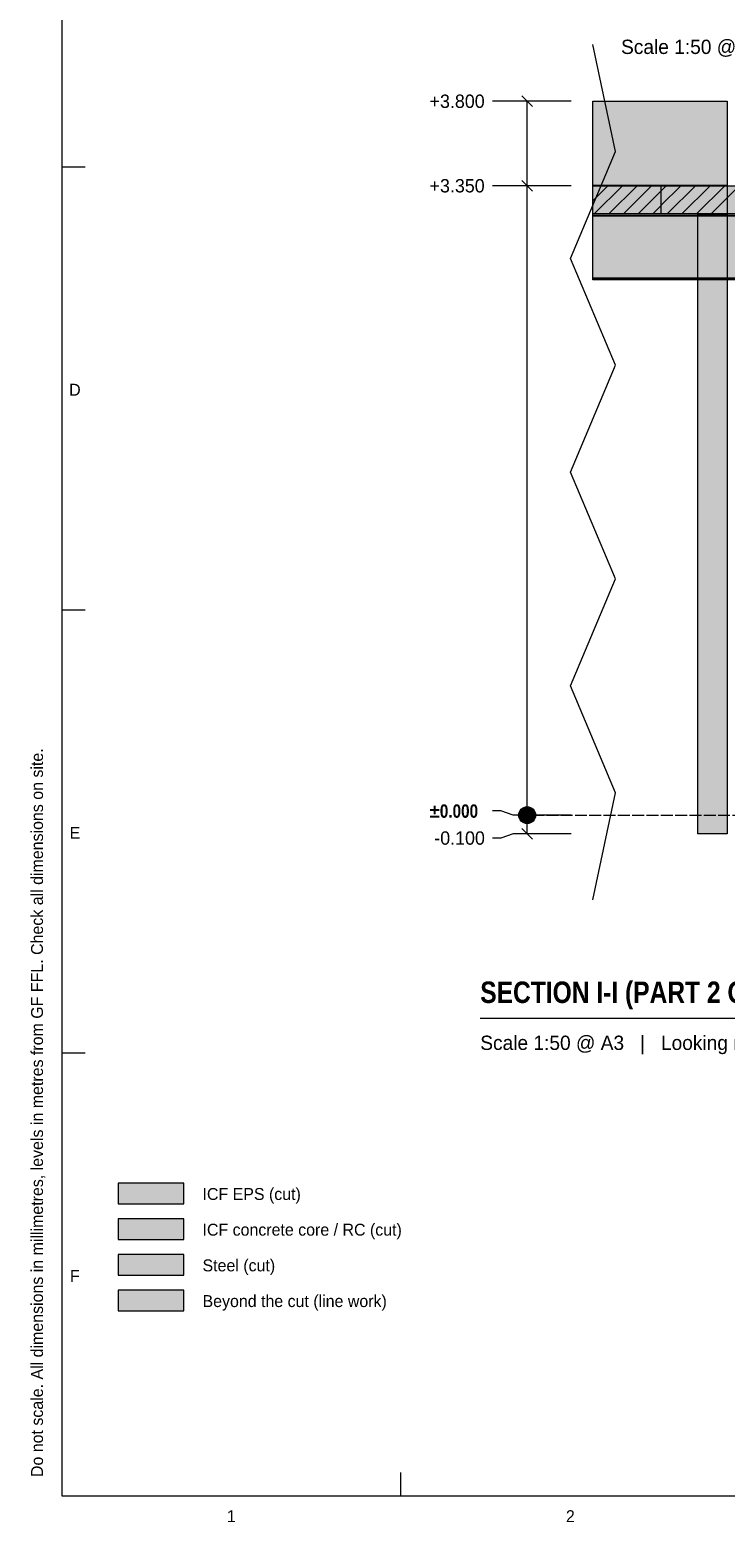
# Model space of a CAD drawing. Header units: millimetres. Extents: x 17 to 413, y 4 to 292.
# Tile 1 of 4: x 17 to 91, y 4 to 163. Entities that reach past the tile are written whole.
import ezdxf
from ezdxf.enums import TextEntityAlignment as Align

# ---------------------------------------------------------------- set-up
doc = ezdxf.new("R2010")
doc.units = ezdxf.units.MM
doc.linetypes.add('DASHED', pattern=[1.524, 1.27, -0.254])
for name, color, linetype in [('FILL-C_BDBDBF', 7, 'Continuous'), ('FILL-EPS', 7, 'Continuous'), ('FILL-LIGHT', 7, 'Continuous'), ('FILL-STEEL', 7, 'Continuous'), ('FILL-WHITE', 7, 'Continuous'), ('LINE-CORE', 7, 'Continuous'), ('LINE-INK', 7, 'Continuous'), ('LINE-STEEL-DASH', 7, 'DASHED'), ('LINE-STEEL_GREY', 7, 'Continuous'), ('TEXT-INK', 7, 'Continuous'), ('TEXT-STEEL_GREY', 7, 'Continuous')]:
    doc.layers.add(name, color=color, linetype=linetype)
doc.styles.add('OpenSansCondensed-Bold', font='OpenSansCondensed-Bold.ttf')

msp = doc.modelspace()

# ---------------------------------------------------------------- hatches: boundary and pattern name
at = {"layer": 'FILL-C_BDBDBF', "true_color": 0xbdbdbf}
h = msp.add_hatch(color=256, dxfattribs=at)
h.dxf.hatch_style = 1
h.paths.add_polyline_path([(26, 34.3), (33, 34.3), (33, 36.5), (26, 36.5)])
at = {"layer": 'FILL-EPS', "true_color": 0xccffff}
h = msp.add_hatch(color=256, dxfattribs=at)
h.dxf.hatch_style = 1
h.paths.add_polyline_path([(26, 38.1), (33, 38.1), (33, 40.3), (26, 40.3)])
at = {"layer": 'FILL-LIGHT', "true_color": 0xcccccf}
h = msp.add_hatch(color=256, dxfattribs=at)
h.dxf.hatch_style = 1
h.paths.add_polyline_path([(83.82, 146.47), (83.82, 143.9), (83.82, 143.47), (80.34, 143.47), (76.59, 143.47), (76.59, 146.47)])
h = msp.add_hatch(color=256, dxfattribs=at)
h.dxf.hatch_style = 1
h.paths.add_polyline_path([(85.11, 146.47), (92.33, 146.47), (92.33, 143.9), (92.33, 143.47), (91.1, 143.47), (83.88, 143.47), (83.88, 146.03), (83.88, 146.47)])
at = {"layer": 'FILL-STEEL', "true_color": 0x0d2973}
h = msp.add_hatch(color=256, dxfattribs=at)
h.dxf.hatch_style = 1
h.paths.add_polyline_path([(26, 30.5), (33, 30.5), (33, 32.7), (26, 32.7)])
at = {"layer": 'FILL-WHITE', "true_color": 0xffffff}
h = msp.add_hatch(color=256, dxfattribs=at)
h.dxf.hatch_style = 1
h.paths.add_polyline_path([(90.91, 155.47), (90.91, 155.47), (90.91, 77.47), (90.91, 77.47), (90.91, 77.47), (90.91, 77.47), (87.76, 77.47), (87.76, 143.48), (76.59, 143.48), (76.59, 155.47)])
h = msp.add_hatch(color=256, dxfattribs=at)
h.dxf.hatch_style = 1
h.paths.add_polyline_path([(90.91, 155.47), (90.91, 155.47), (90.91, 155.47), (90.91, 155.47), (90.91, 146.49), (76.59, 146.49), (76.59, 155.47)])
h = msp.add_hatch(color=256, dxfattribs=at)
h.dxf.hatch_style = 1
h.paths.add_polyline_path([(90.91, 146.49), (90.91, 143.44), (87.76, 143.44), (87.76, 143.48), (76.59, 143.48), (76.59, 146.49)])
h = msp.add_hatch(color=256, dxfattribs=at)
h.dxf.hatch_style = 1
h.paths.add_polyline_path([(92.04, 143.47), (92.04, 143.47), (92.04, 143.27), (76.59, 143.27), (76.59, 143.47)])
h = msp.add_hatch(color=256, dxfattribs=at)
h.dxf.hatch_style = 1
h.paths.add_polyline_path([(92.04, 143.47), (92.04, 143.27), (76.59, 143.27), (76.59, 143.47)])
h = msp.add_hatch(color=256, dxfattribs=at)
h.dxf.hatch_style = 1
h.paths.add_polyline_path([(92.04, 143.27), (92.04, 142.91), (94.16, 142.91), (94.16, 142.91), (94.16, 136.63), (92.04, 136.63), (76.59, 136.63), (76.59, 143.27)])
h = msp.add_hatch(color=256, dxfattribs=at)
h.dxf.hatch_style = 1
h.paths.add_polyline_path([(92.04, 143.27), (92.04, 142.91), (94.16, 142.91), (94.16, 136.63), (94.16, 136.63), (92.04, 136.63), (76.59, 136.63), (76.59, 143.27)])
h = msp.add_hatch(color=256, dxfattribs=at)
h.dxf.hatch_style = 1
h.paths.add_polyline_path([(87.76, 77.47), (87.76, 143.44), (90.91, 143.44), (90.91, 143.44), (90.91, 77.47), (87.76, 77.47)])
h = msp.add_hatch(color=256, dxfattribs=at)
h.dxf.hatch_style = 1
h.paths.add_polyline_path([(92.04, 136.63), (92.04, 136.63), (94.16, 136.63), (94.16, 136.44), (92.04, 136.44), (76.59, 136.44), (76.59, 136.63)])
h = msp.add_hatch(color=256, dxfattribs=at)
h.dxf.hatch_style = 1
h.paths.add_polyline_path([(92.04, 136.63), (94.16, 136.63), (94.16, 136.44), (92.04, 136.44), (92.04, 136.44), (76.59, 136.44), (76.59, 136.63)])
h = msp.add_hatch(color=256, dxfattribs=at)
h.dxf.hatch_style = 1
h.paths.add_polyline_path([(70.49, 79.47), (70.46, 79.7), (70.37, 79.92), (70.22, 80.1), (70.04, 80.25), (69.82, 80.34), (69.59, 80.37), (69.35, 80.34), (69.14, 80.25), (68.95, 80.1), (68.81, 79.92), (68.72, 79.7), (68.69, 79.47), (68.72, 79.24), (68.81, 79.02), (68.95, 78.83), (69.14, 78.69), (69.35, 78.6), (69.59, 78.57), (69.82, 78.6), (70.04, 78.69), (70.22, 78.83), (70.37, 79.02), (70.46, 79.24)])
h = msp.add_hatch(color=256, dxfattribs=at)
h.dxf.hatch_style = 1
h.paths.add_polyline_path([(26, 26.7), (33, 26.7), (33, 28.9), (26, 28.9)])

# ---------------------------------------------------------------- linework, layer by layer
at = {"layer": 'LINE-CORE', "lineweight": 5}
for points in [[(90.91, 155.47), (90.91, 155.47), (90.91, 77.47), (90.91, 77.47), (90.91, 77.47), (90.91, 77.47), (87.76, 77.47), (87.76, 143.48), (76.59, 143.48), (76.59, 155.47)], [(90.91, 155.47), (90.91, 155.47), (90.91, 155.47), (90.91, 155.47), (90.91, 146.49), (76.59, 146.49), (76.59, 155.47)], [(90.91, 146.49), (90.91, 143.44), (87.76, 143.44), (87.76, 143.48), (76.59, 143.48), (76.59, 146.49)], [(92.04, 143.47), (92.04, 143.47), (92.04, 143.27), (76.59, 143.27), (76.59, 143.47)], [(92.04, 143.47), (92.04, 143.27), (76.59, 143.27), (76.59, 143.47)], [(92.04, 143.27), (92.04, 142.91), (94.16, 142.91), (94.16, 142.91), (94.16, 136.63), (92.04, 136.63), (76.59, 136.63), (76.59, 143.27)], [(92.04, 143.27), (92.04, 142.91), (94.16, 142.91), (94.16, 136.63), (94.16, 136.63), (92.04, 136.63), (76.59, 136.63), (76.59, 143.27)], [(87.76, 77.47), (87.76, 143.44), (90.91, 143.44), (90.91, 143.44), (90.91, 77.47), (87.76, 77.47)], [(92.04, 136.63), (92.04, 136.63), (94.16, 136.63), (94.16, 136.44), (92.04, 136.44), (76.59, 136.44), (76.59, 136.63)], [(92.04, 136.63), (94.16, 136.63), (94.16, 136.44), (92.04, 136.44), (92.04, 136.44), (76.59, 136.44), (76.59, 136.63)]]:
    msp.add_lwpolyline(points, close=True, dxfattribs=at)
at = {"layer": 'LINE-INK', "lineweight": 5}
for p, q in [((78.99, 150.12), (76.59, 161.5)), ((70.15, 154.9), (69.02, 156.03)), ((66.77, 155.47), (65.89, 155.47)), ((68.09, 155.47), (66.77, 155.47)), ((74.29, 155.47), (68.09, 155.47)), ((69.59, 77.47), (69.59, 155.47)), ((74.19, 138.74), (78.99, 150.12)), ((20, 148.5), (22.5, 148.5)), ((66.77, 146.47), (65.89, 146.47)), ((68.09, 146.47), (66.77, 146.47)), ((74.29, 146.47), (68.09, 146.47)), ((70.15, 145.9), (69.02, 147.03)), ((78.99, 127.36), (74.19, 138.74)), ((74.19, 115.98), (78.99, 127.36)), ((78.99, 104.61), (74.19, 115.98)), ((74.19, 93.23), (78.99, 104.61)), ((20, 101.33), (22.5, 101.33)), ((78.99, 81.85), (74.19, 93.23)), ((76.59, 70.47), (78.99, 81.85)), ((66.77, 79.91), (65.89, 79.91)), ((68.09, 79.47), (66.77, 79.91)), ((74.29, 79.47), (68.09, 79.47)), ((70.15, 76.9), (69.02, 78.03)), ((66.77, 77.03), (65.89, 77.03)), ((68.09, 77.47), (66.77, 77.03)), ((74.29, 77.47), (68.09, 77.47)), ((64.59, 57.87), (104.63, 57.87)), ((20, 54.17), (22.5, 54.17)), ((56.12, 7), (56.12, 9.5))]:
    msp.add_line(p, q, dxfattribs=at)
for points in [[(20, 7), (413, 7), (413, 290), (20, 290)], [(83.82, 146.47), (83.82, 143.9), (83.82, 143.47), (80.34, 143.47), (76.59, 143.47), (76.59, 146.47)], [(85.11, 146.47), (92.33, 146.47), (92.33, 143.9), (92.33, 143.47), (91.1, 143.47), (83.88, 143.47), (83.88, 146.03), (83.88, 146.47)], [(26, 38.1), (33, 38.1), (33, 40.3), (26, 40.3)], [(26, 34.3), (33, 34.3), (33, 36.5), (26, 36.5)], [(26, 30.5), (33, 30.5), (33, 32.7), (26, 32.7)], [(26, 26.7), (33, 26.7), (33, 28.9), (26, 28.9)]]:
    msp.add_lwpolyline(points, close=True, dxfattribs=at)
msp.add_circle((69.59, 79.47), 0.9, dxfattribs=at)
at = {"layer": 'LINE-STEEL-DASH', "lineweight": 5}
msp.add_line((68.59, 79.47), (238.66, 79.47), dxfattribs=at)
at = {"layer": 'LINE-STEEL_GREY', "lineweight": 5}
for p, q in [((76.59, 144.87), (78.18, 146.47)), ((76.59, 146.43), (76.63, 146.47)), ((76.74, 143.47), (79.74, 146.47)), ((78.29, 143.47), (81.29, 146.47)), ((79.85, 143.47), (82.85, 146.47)), ((83.88, 144.39), (85.96, 146.47)), ((83.88, 145.95), (84.41, 146.47)), ((84.52, 143.47), (87.52, 146.47)), ((86.07, 143.47), (89.07, 146.47)), ((87.63, 143.47), (90.63, 146.47)), ((89.18, 143.47), (92.18, 146.47)), ((81.41, 143.47), (83.82, 145.89)), ((82.96, 143.47), (83.82, 144.33))]:
    msp.add_line(p, q, dxfattribs=at)

# ---------------------------------------------------------------- texts
at = {"layer": 'TEXT-INK'}
for s, height, p in [('+3.800', 1.422, (59.19, 154.76)), ('+3.350', 1.422, (59.19, 145.76)), ('-0.100', 1.422, (59.69, 76.32)), ('ICF EPS (cut)', 1.27, (35, 38.5)), ('ICF concrete core / RC (cut)', 1.27, (35, 34.7)), ('Steel (cut)', 1.27, (35, 30.9)), ('Beyond the cut (line work)', 1.27, (35, 27.1))]:
    msp.add_text(s, height=height, dxfattribs=at).set_placement(p)
at = {"layer": 'TEXT-INK', "style": 'OpenSansCondensed-Bold'}
for s, height, p in [('±0.000', 1.422, (59.19, 79.19)), ('SECTION I-I (PART 2 OF 2)', 2.286, (64.59, 59.47))]:
    msp.add_text(s, height=height, dxfattribs=at).set_placement(p)
at = {"layer": 'TEXT-STEEL_GREY'}
for p in [(79.59, 160.5), (64.59, 54.47)]:
    msp.add_text('Scale 1:50 @ A3   |   Looking north; levels above GF FFL', height=1.524, dxfattribs=at).set_placement(p)
for s, p in [('D', (21.4, 124.12)), ('E', (21.4, 76.95)), ('F', (21.4, 29.78)), ('1', (38.06, 4.2)), ('2', (74.19, 4.2))]:
    msp.add_text(s, height=1.27, dxfattribs=at).set_placement(p, align=Align.CENTER)
msp.add_text('Do not scale. All dimensions in millimetres, levels in metres from GF FFL. Check all dimensions on site.', height=1.27, rotation=90, dxfattribs=at).set_placement((18, 9))

doc.saveas('drawing.dxf')
